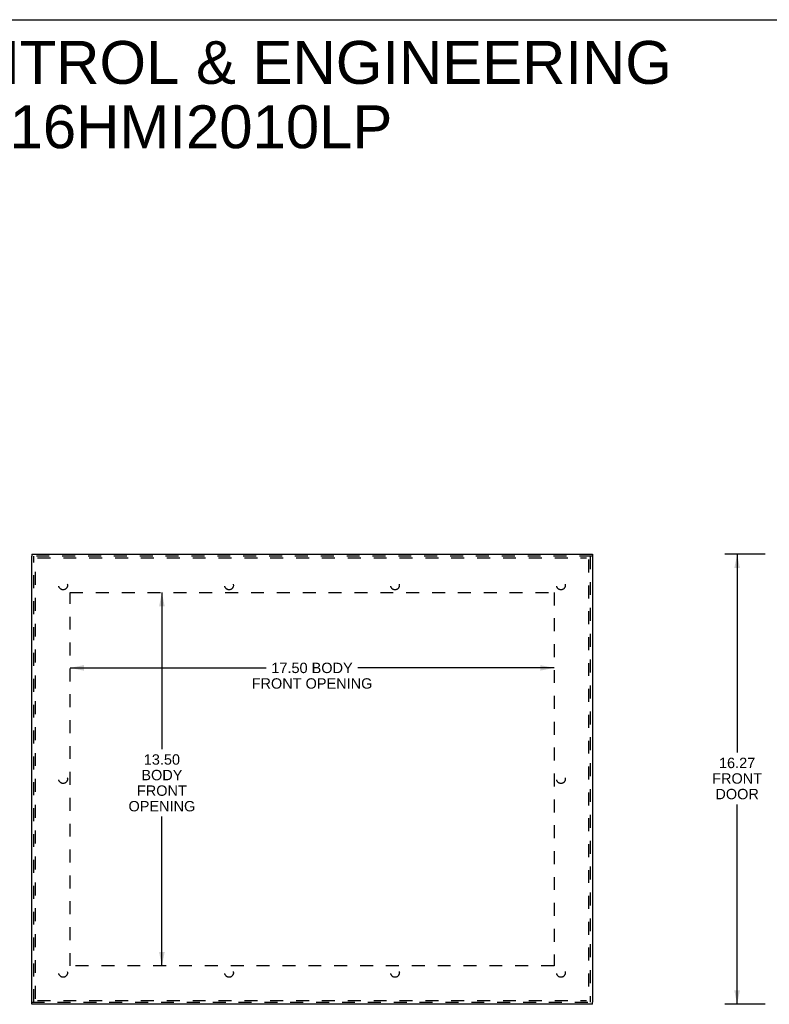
# Model space of a CAD drawing. Header units: inches. Extents: x 0 to 85, y 0 to 55.
# Tile 14 of 55: x 16.4 to 43.5, y 19.4 to 55. Entities that reach past the tile are written whole.
import ezdxf

# ---------------------------------------------------------------- set-up
doc = ezdxf.new("R2010")
doc.units = ezdxf.units.IN
doc.header["$LTSCALE"] = 4.675
doc.header["$MEASUREMENT"] = 0
doc.linetypes.add('HIDDEN', pattern=[0.2, 0.1, -0.1])
doc.layers.get('0').update_dxf_attribs({"linetype": 'CONTINUOUS'})
for name, color, linetype in [('DEFAULT_2', 8, 'HIDDEN'), ('DIMENSIONS', 7, 'CONTINUOUS'), ('FRONT_COVER', 7, 'CONTINUOUS')]:
    doc.layers.add(name, color=color, linetype=linetype)
doc.styles.get("Standard").update_dxf_attribs({"font": 'arial.ttf'})
doc.dimstyles.new('DIMSTYLE_1', dxfattribs={"dimtxt": 0.375, "dimasz": 0.5, "dimexe": 0.09, "dimexo": 0.07, "dimgap": 0.0375, "dimtad": 0, "dimtih": 1, "dimtoh": 1, "dimzin": 4, "dimdsep": 46, "dimtxsty": 'Standard', "dimblk": '_FILLED', "dimblk1": '_FILLED', "dimblk2": '_FILLED', "dimcen": 0.09, "dimadec": 3, "dimazin": 1, "dimtfac": 1, "dimtdec": 3, "dimtofl": 0, "dimtmove": 0, "dimatfit": 3, "dimldrblk": '_FILLED', "dimfxl": 0, "dimtolj": 1, "dimtzin": 4, "dimarcsym": 0})

# ---------------------------------------------------------------- blocks, each defined once
blk = doc.blocks.new('_FILLED')
at = {"color": 0, "linetype": 'ByBlock'}
blk.add_solid([(0, 0), (-1, 0.2), (-1, -0.2)], dxfattribs=at)
blk = doc.blocks.new('*D6')
at = {"layer": 'DIMENSIONS', "color": 2, "linetype": 'Continuous'}
for p, q in [((18.223, 31.576), (25.317, 31.576)), ((35.723, 31.576), (28.63, 31.576))]:
    blk.add_line(p, q, dxfattribs=at)
at = {"layer": 'DIMENSIONS', "color": 2, "linetype": 'Continuous', "xscale": 0.5, "yscale": 0.5, "zscale": 0.5, "rotation": 180}
blk.add_blockref('_FILLED', (18.223, 31.576), dxfattribs=at)
at = {"layer": 'DIMENSIONS', "color": 2, "linetype": 'Continuous', "xscale": 0.5, "yscale": 0.5, "zscale": 0.5}
blk.add_blockref('_FILLED', (35.723, 31.576), dxfattribs=at)
at = {"layer": 'DIMENSIONS', "color": 2, "linetype": 'Continuous', "insert": (26.973, 31.763), "char_height": 0.375, "width": 4.35781, "attachment_point": 2, "line_spacing_factor": 0.9}
blk.add_mtext('17.50 BODY\\PFRONT OPENING', dxfattribs=at)
blk = doc.blocks.new('*D7')
at = {"layer": 'DIMENSIONS', "color": 2, "linetype": 'Continuous'}
for p, q in [((21.545, 34.303), (21.545, 28.64)), ((21.545, 20.803), (21.545, 26.203))]:
    blk.add_line(p, q, dxfattribs=at)
at = {"layer": 'DIMENSIONS', "color": 2, "linetype": 'Continuous', "xscale": 0.5, "yscale": 0.5, "zscale": 0.5}
for p, rotation in [((21.545, 34.303), 90), ((21.545, 20.803), 270)]:
    blk.add_blockref('_FILLED', p, dxfattribs=dict(at, rotation=rotation))
at = {"layer": 'DIMENSIONS', "color": 2, "linetype": 'Continuous', "insert": (21.545, 28.453), "char_height": 0.375, "width": 2.41171, "attachment_point": 2, "line_spacing_factor": 0.9}
blk.add_mtext('13.50\\PBODY\\PFRONT\\POPENING', dxfattribs=at)
blk = doc.blocks.new('*D8')
at = {"layer": 'DIMENSIONS', "color": 2, "linetype": 'Continuous'}
for p, q in [((43.355, 35.688), (41.892, 35.688)), ((42.342, 35.688), (42.342, 28.516)), ((42.342, 19.418), (42.342, 26.641)), ((43.355, 19.418), (41.892, 19.418))]:
    blk.add_line(p, q, dxfattribs=at)
at = {"layer": 'DIMENSIONS', "color": 2, "linetype": 'Continuous', "xscale": 0.5, "yscale": 0.5, "zscale": 0.5}
for p, rotation in [((42.342, 35.688), 90), ((42.342, 19.418), 270)]:
    blk.add_blockref('_FILLED', p, dxfattribs=dict(at, rotation=rotation))
at = {"layer": 'DIMENSIONS', "color": 2, "linetype": 'Continuous', "insert": (42.342, 28.329), "char_height": 0.375, "width": 1.80112, "attachment_point": 2, "line_spacing_factor": 0.9}
blk.add_mtext('16.27\\PFRONT\\PDOOR', dxfattribs=at)

msp = doc.modelspace()

# ---------------------------------------------------------------- linework, layer by layer
at = {"color": 7, "linetype": 'Continuous'}
msp.add_line((0, 55), (85, 55), dxfattribs=at)
at = {"layer": 'DEFAULT_2', "color": 8, "linetype": 'HIDDEN'}
for p, q in [((16.973406, 19.616227), (16.973406, 35.490227)), ((17.048406, 35.553227), (36.898406, 35.553227)), ((36.973406, 35.490227), (36.973406, 19.616227)), ((18.223406, 20.803227), (18.223406, 34.303227)), ((18.223406, 34.303227), (35.723406, 34.303227)), ((35.723406, 34.303227), (35.723406, 20.803227)), ((35.723406, 20.803227), (18.223406, 20.803227)), ((17.048406, 19.553227), (36.898406, 19.553227))]:
    msp.add_line(p, q, dxfattribs=at)
for centre in [(17.973406, 34.553227), (23.973406, 34.553227), (29.973406, 34.553227), (35.973406, 34.553227), (17.973406, 27.553227), (35.973406, 27.553227), (17.973406, 20.553227), (23.973406, 20.553227), (29.973406, 20.553227), (35.973406, 20.553227)]:
    msp.add_circle(centre, 0.15625, dxfattribs=at)
at = {"layer": 'FRONT_COVER', "color": 7, "linetype": 'Continuous'}
for p, q in [((16.838406, 35.688227), (16.838406, 35.613227)), ((37.108406, 35.688227), (37.108406, 35.613227)), ((16.838406, 19.418227), (16.838406, 19.493227)), ((37.108406, 19.418227), (37.108406, 19.493227))]:
    msp.add_line(p, q, dxfattribs=at)
at = {"layer": 'FRONT_COVER', "color": 3, "linetype": 'Continuous'}
for p, q in [((16.838406, 35.688227), (37.108406, 35.688227)), ((16.838406, 19.493227), (16.838406, 35.613227)), ((37.108406, 35.613227), (37.108406, 19.493227)), ((37.108406, 19.418227), (16.838406, 19.418227))]:
    msp.add_line(p, q, dxfattribs=at)
at = {"layer": 'FRONT_COVER', "color": 8, "linetype": 'HIDDEN'}
for p, q in [((37.108406, 35.613227), (16.838406, 35.613227)), ((16.913406, 19.493227), (16.913406, 35.613227)), ((37.033406, 35.613227), (37.033406, 19.493227)), ((16.838406, 19.493227), (37.108406, 19.493227))]:
    msp.add_line(p, q, dxfattribs=at)

# ---------------------------------------------------------------- texts
at = {"layer": 'DIMENSIONS', "color": 2, "linetype": 'Continuous', "insert": (20.372701, 54.23093), "char_height": 1.55, "width": 39.14758364, "attachment_point": 2, "line_spacing_factor": 0.9}
msp.add_mtext('SAGINAW CONTROL & ENGINEERING\\PSCE-16HMI2010LP', dxfattribs=at)

# ---------------------------------------------------------------- dimensions: what is measured, and where the dimension line sits
at = {"layer": 'DIMENSIONS', "color": 2, "linetype": 'Continuous'}
for base, p1, p2, text, picture, middle in [((42.342119, 19.418227), (43.424762, 35.688227), (43.424762, 19.418227), '<>\\PFRONT\\PDOOR', '*D8', (42.342119, 27.578865)), ((21.544747, 20.803227), (18.223406, 34.303227), (18.223406, 20.803227), '<>\\PBODY\\PFRONT\\POPENING', '*D7', (21.544747, 27.421717))]:
    dim = msp.add_linear_dim(base=base, p1=p1, p2=p2, angle=270, text=text, dimstyle='DIMSTYLE_1', dxfattribs=at)
    dim.commit()
    dim.dimension.update_dxf_attribs({"geometry": picture, "text_midpoint": middle, "dimtype": 160})
dim = msp.add_linear_dim(base=(35.723406, 31.575815), p1=(18.223406, 34.303227), p2=(35.723406, 34.303227), text='<> BODY\\PFRONT OPENING', dimstyle='DIMSTYLE_1', dxfattribs=at)
dim.commit()
dim.dimension.update_dxf_attribs({"geometry": '*D6', "text_midpoint": (26.973406, 31.294565), "dimtype": 160})

doc.saveas('drawing.dxf')
